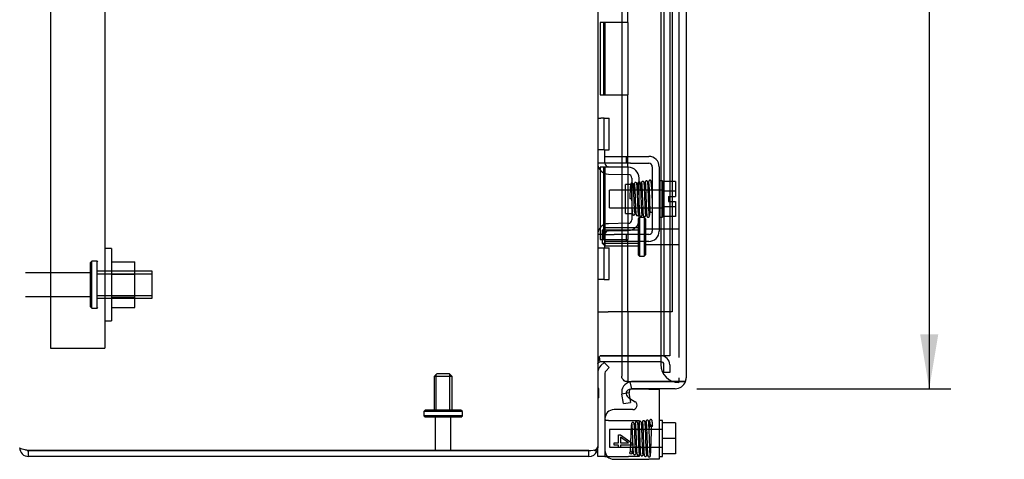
# Model space of a CAD drawing. Header units: inches. Extents: x 1 to 150, y -1 to 99.
# Tile 2 of 29: x 7.47 to 21.1, y 31.6 to 37.68. Entities that reach past the tile are written whole.
import ezdxf
from ezdxf.enums import TextEntityAlignment as Align
from ezdxf.lldxf.tags import DXFTag

# ---------------------------------------------------------------- set-up
doc = ezdxf.new("R2010")
doc.units = ezdxf.units.IN
doc.header["$MEASUREMENT"] = 0
for name, color, linetype in [('COM40676', 7, 'Continuous'), ('COM42667', 7, 'Continuous'), ('COM42781', 7, 'Continuous'), ('COM48541', 7, 'Continuous'), ('COM48553', 7, 'Continuous'), ('COM55713B', 7, 'Continuous'), ('COM55713C', 7, 'Continuous'), ('COM70220', 7, 'Continuous'), ('Default', 7, 'Continuous'), ('NTS166105', 7, 'Continuous'), ('SCC19011', 7, 'Continuous'), ('SPR20265', 7, 'Continuous'), ('STD26082', 7, 'Continuous'), ('STD26083', 7, 'Continuous'), ('WAF25035', 7, 'Continuous'), ('WAF25059', 7, 'Continuous')]:
    doc.layers.add(name, color=color, linetype=linetype)
doc.styles.add('SEACAD_Times_New_Roman', font='times.ttf')
tags = doc.linetypes.add('HIDDEN2', pattern=[0.1875, 0.125, -0.0625]).pattern_tags.tags
tags[6:7] = [DXFTag(74, 4), DXFTag(75, 0), DXFTag(340, '0'), DXFTag(46, 0.0), DXFTag(50, 0.0), DXFTag(44, 0.0), DXFTag(45, 0.0)]
tags[4:5] = [DXFTag(74, 4), DXFTag(75, 0), DXFTag(340, '0'), DXFTag(46, 0.0), DXFTag(50, 0.0), DXFTag(44, 0.0), DXFTag(45, 0.0)]
doc.dimstyles.new('HAMMOND_(STH_-_120x80)', dxfattribs={"dimtxt": 0.6, "dimasz": 0.75, "dimexe": 0.3, "dimexo": 0.3, "dimgap": 0.15, "dimtad": 0, "dimtih": 1, "dimtoh": 1, "dimzin": 0, "dimdsep": 46, "dimtxsty": 'SEACAD_Times_New_Roman', "dimblk1": '_SE_FILLED', "dimblk2": '_SE_FILLED', "dimsah": 1, "dimcen": 0.3, "dimadec": 0, "dimazin": 0, "dimtfac": 0.8, "dimtofl": 0, "dimtmove": 1, "dimatfit": 3, "dimfxl": 1, "dimtolj": 1, "dimtzin": 0, "dimarcsym": 0})

# ---------------------------------------------------------------- blocks, each defined once
blk = doc.blocks.new('SE4')
at = {"layer": 'COM40676', "color": 7, "linetype": 'HIDDEN2'}
for p, q in [((7.899, 54.138), (7.899, 33.138)), ((8.649, 54.138), (8.649, 33.138)), ((7.899, 33.138), (8.524, 33.138)), ((8.524, 33.138), (8.649, 33.138))]:
    blk.add_line(p, q, dxfattribs=at)
at = {"layer": 'COM42667', "color": 7, "linetype": 'HIDDEN2'}
for p, q in [((15.573, 35.789), (15.698, 35.789)), ((15.573, 35.694), (15.573, 35.732)), ((15.698, 35.789), (15.865, 35.789)), ((15.865, 35.789), (15.925, 35.789)), ((15.865, 35.789), (15.865, 35.694)), ((15.925, 35.789), (16.18, 35.789)), ((15.698, 35.694), (15.573, 35.694)), ((15.865, 35.694), (15.698, 35.694)), ((15.925, 35.694), (15.865, 35.694)), ((15.925, 35.694), (16.18, 35.694)), ((16.228, 35.646), (16.228, 34.755)), ((16.323, 35.646), (16.323, 34.755)), ((15.573, 34.707), (15.698, 34.707)), ((15.698, 34.612), (15.573, 34.612)), ((15.865, 34.707), (15.698, 34.707)), ((15.865, 34.612), (15.698, 34.612)), ((15.925, 34.707), (15.865, 34.707)), ((15.865, 34.707), (15.865, 34.612)), ((15.925, 34.612), (15.865, 34.612)), ((16.18, 34.707), (15.925, 34.707)), ((16.18, 34.612), (15.925, 34.612)), ((15.892, 32.459), (15.919, 32.442))]:
    blk.add_line(p, q, dxfattribs=at)
at = {"layer": 'COM42667', "color": 7, "linetype": 'Continuous'}
for p, q in [((16.18, 32.569), (15.925, 32.569)), ((16.18, 32.569), (16.323, 32.569)), ((16.323, 32.569), (16.323, 31.599)), ((15.919, 32.442), (15.99, 32.396)), ((15.957, 32.286), (15.698, 32.286)), ((15.758, 31.827), (15.758, 31.936)), ((15.758, 31.936), (15.786, 31.936)), ((15.786, 31.936), (15.948, 31.821)), ((15.899, 31.827), (15.786, 31.906)), ((15.786, 31.906), (15.786, 31.827)), ((15.698, 31.796), (15.698, 31.827)), ((15.698, 31.827), (15.758, 31.827)), ((15.758, 31.796), (15.698, 31.796)), ((15.758, 31.763), (15.758, 31.796)), ((15.786, 31.763), (15.758, 31.763)), ((15.786, 31.827), (15.899, 31.827)), ((15.948, 31.796), (15.786, 31.796)), ((15.786, 31.796), (15.786, 31.763)), ((15.948, 31.821), (15.948, 31.796)), ((15.698, 31.599), (16.18, 31.599)), ((16.323, 31.599), (16.18, 31.599))]:
    blk.add_line(p, q, dxfattribs=at)
at = {"layer": 'COM42667', "color": 7, "linetype": 'HIDDEN2'}
for centre, radius, start, end in [((16.18, 35.646), 0.143, 0, 90), ((16.18, 35.646), 0.048, 0, 90), ((16.18, 34.755), 0.143, 270, 0), ((16.18, 34.755), 0.048, 270, 0), ((15.925, 32.509), 0.06, 90, 237.1545)]:
    blk.add_arc(centre, radius, start, end, dxfattribs=at)
at = {"layer": 'COM42667', "color": 7, "linetype": 'Continuous'}
for centre, radius, start, end in [((15.957, 32.346), 0.06, 270, 57.1545), ((15.698, 32.161), 0.125, 90, 180), ((15.698, 31.724), 0.125, 180, 270)]:
    blk.add_arc(centre, radius, start, end, dxfattribs=at)
at = {"layer": 'COM42781', "color": 7, "linetype": 'HIDDEN2'}
for p, q in [((15.473, 36.316), (15.517, 36.316)), ((15.56, 36.316), (15.517, 36.316)), ((15.56, 36.316), (15.631, 36.316)), ((15.56, 35.879), (15.56, 36.316)), ((15.631, 35.879), (15.631, 36.316)), ((15.517, 35.879), (15.473, 35.879)), ((15.56, 35.879), (15.517, 35.879)), ((15.56, 35.879), (15.631, 35.879)), ((15.573, 35.732), (15.573, 35.879)), ((15.573, 35.693), (15.473, 35.693)), ((15.898, 35.638), (15.622, 35.643)), ((15.62, 35.543), (15.896, 35.538)), ((15.945, 35.488), (15.945, 34.913)), ((16.045, 34.913), (16.045, 35.488)), ((15.855, 35), (15.855, 35.4)), ((15.945, 35.4), (15.855, 35.4)), ((15.855, 35), (15.945, 35)), ((15.896, 34.863), (15.62, 34.858)), ((15.622, 34.758), (15.898, 34.763)), ((15.573, 34.708), (15.473, 34.708)), ((15.573, 34.522), (15.573, 34.638)), ((15.473, 34.522), (15.517, 34.522)), ((15.517, 34.522), (15.56, 34.522)), ((15.56, 34.522), (15.631, 34.522)), ((15.56, 34.085), (15.56, 34.522)), ((15.631, 34.085), (15.631, 34.522)), ((15.517, 34.085), (15.473, 34.085)), ((15.56, 34.085), (15.517, 34.085)), ((15.56, 34.085), (15.631, 34.085)), ((15.622, 32.138), (15.587, 32.138)), ((15.622, 32.138), (15.898, 32.138)), ((15.898, 32.138), (16.045, 32.138)), ((16.045, 32.138), (16.045, 31.638)), ((15.607, 31.638), (15.622, 31.638)), ((15.622, 31.638), (15.898, 31.638)), ((16.045, 31.638), (15.898, 31.638))]:
    blk.add_line(p, q, dxfattribs=at)
at = {"layer": 'COM42781', "color": 7, "linetype": 'Continuous'}
for p, q in [((15.56, 32.938), (15.517, 32.895)), ((15.56, 32.938), (15.631, 32.868)), ((15.631, 32.868), (15.588, 32.824)), ((15.573, 32.789), (15.573, 31.888)), ((15.573, 31.888), (15.573, 31.638)), ((15.473, 31.638), (15.473, 31.76)), ((15.573, 31.638), (15.473, 31.638)), ((15.573, 31.638), (15.607, 31.638))]:
    blk.add_line(p, q, dxfattribs=at)
at = {"layer": 'COM42781', "color": 7, "linetype": 'HIDDEN2'}
for centre, radius, start, end in [((15.623, 35.693), 0.15, 180, 224.1799), ((15.623, 35.693), 0.15, 224.1799, 269), ((15.623, 35.693), 0.05, 180, 224.1799), ((15.623, 35.693), 0.05, 224.1799, 269), ((15.895, 35.488), 0.15, 0, 89), ((15.895, 35.488), 0.05, 0, 89), ((15.895, 34.913), 0.05, 271, 0), ((15.895, 34.913), 0.15, 271, 0), ((15.623, 34.708), 0.15, 135.8201, 180), ((15.623, 34.708), 0.15, 91, 135.8201), ((15.623, 34.708), 0.05, 91, 135.8201), ((15.623, 34.708), 0.05, 135.8201, 180)]:
    blk.add_arc(centre, radius, start, end, dxfattribs=at)
at = {"layer": 'COM42781', "color": 7, "linetype": 'Continuous'}
for radius in [0.15, 0.05]:
    blk.add_arc((15.623, 32.789), radius, 135, 180, dxfattribs=at)
at = {"layer": 'COM42781', "color": 7, "linetype": 'HIDDEN2'}
blk.add_open_spline([(15.587, 32.138), (15.586, 32.139), (15.584, 32.139), (15.582, 32.139), (15.58, 32.139), (15.578, 32.14), (15.576, 32.141), (15.575, 32.142), (15.574, 32.143), (15.573, 32.145), (15.573, 32.146), (15.573, 32.147)], degree=3, knots=[0, 0, 0, 0, 0.098158, 0.196431, 0.294934, 0.393781, 0.493083, 0.617993, 0.743987, 0.871262, 1, 1, 1, 1], dxfattribs=at)
at = {"layer": 'COM48541', "color": 7, "linetype": 'Continuous'}
for p, q in [((15.473, 55.501), (15.473, 31.776)), ((15.507, 32.948), (15.495, 33.016)), ((15.508, 32.948), (15.497, 33.019)), ((15.508, 33.03), (15.507, 33.028)), ((15.514, 33.03), (15.508, 33.03)), ((15.514, 33.03), (15.888, 33.03)), ((15.888, 33.029), (15.514, 33.029)), ((15.475, 32.921), (15.473, 32.922)), ((15.508, 32.948), (15.507, 32.948)), ((15.888, 32.948), (15.514, 32.948)), ((15.488, 32.579), (15.473, 32.579)), ((15.488, 32.516), (15.488, 32.579)), ((15.488, 32.516), (15.473, 32.516)), ((15.488, 32.511), (15.473, 32.511)), ((15.488, 32.448), (15.473, 32.448)), ((15.488, 32.511), (15.488, 32.516)), ((15.488, 32.448), (15.488, 32.511)), ((15.462, 31.743), (15.473, 31.776)), ((15.462, 31.709), (15.473, 31.76)), ((15.473, 31.776), (15.473, 31.76)), ((7.595, 31.72), (15.351, 31.72)), ((7.595, 31.638), (7.595, 31.719)), ((15.351, 31.719), (7.595, 31.719)), ((15.351, 31.638), (7.595, 31.638)), ((15.351, 31.638), (15.351, 31.719)), ((15.422, 31.728), (15.462, 31.709))]:
    blk.add_line(p, q, dxfattribs=at)
at = {"layer": 'COM48541', "color": 7, "linetype": 'HIDDEN2'}
for p, q in [((16.389, 54.247), (16.389, 33.03)), ((16.47, 54.247), (16.47, 33.03)), ((15.888, 33.03), (16.348, 33.03)), ((16.348, 33.029), (15.888, 33.029)), ((16.389, 33.03), (16.348, 33.03)), ((16.47, 33.03), (16.389, 33.03)), ((16.348, 32.948), (15.888, 32.948)), ((16.389, 32.799), (16.389, 32.907)), ((16.47, 32.907), (16.47, 32.799)), ((16.47, 32.799), (16.389, 32.799))]:
    blk.add_line(p, q, dxfattribs=at)
at = {"layer": 'COM48541', "color": 7, "linetype": 'Continuous'}
for centre, radius, start, end in [((15.514, 32.907), 0.122, 90, 93.0136), ((15.514, 32.907), 0.041, 99.9005, 160.3199), ((15.514, 32.907), 0.041, 90, 98.5225), ((7.595, 31.76), 0.122, 180, 270), ((7.595, 31.76), 0.041, 245.9202, 270), ((15.363, 31.931), 0.212, 266.6283, 297.6012), ((15.351, 31.76), 0.122, 270, 335.1341)]:
    blk.add_arc(centre, radius, start, end, dxfattribs=at)
at = {"layer": 'COM48541', "color": 7, "linetype": 'HIDDEN2'}
for radius in [0.122, 0.041]:
    blk.add_arc((16.348, 32.907), radius, 0, 90, dxfattribs=at)
at = {"layer": 'COM48541', "color": 7, "linetype": 'Continuous'}
for points in [[(15.507, 33.028), (15.502, 33.025), (15.498, 33.02), (15.49, 33.008), (15.488, 33.002), (15.483, 32.987), (15.481, 32.98), (15.478, 32.965), (15.476, 32.957), (15.475, 32.949)], [(7.595, 31.72), (7.579, 31.723), (7.563, 31.726), (7.533, 31.733), (7.52, 31.737), (7.497, 31.743), (7.488, 31.747), (7.476, 31.754), (7.473, 31.757), (7.473, 31.76)]]:
    blk.add_open_spline(points, degree=3, knots=[0, 0, 0, 0, 0.25, 0.25, 0.5, 0.5, 0.75, 0.75, 1, 1, 1, 1], dxfattribs=at)
at = {"layer": 'COM48553', "color": 7, "linetype": 'Continuous'}
for p, q in [((16.695, 54.551), (16.695, 32.726)), ((15.888, 33.638), (15.888, 32.676)), ((15.805, 33.03), (15.805, 33.029)), ((15.805, 32.948), (15.805, 32.747)), ((15.888, 32.676), (15.853, 32.676)), ((15.888, 32.676), (16.545, 32.676)), ((15.944, 32.575), (15.922, 32.673)), ((16.545, 32.676), (15.955, 32.676)), ((16.545, 32.576), (15.955, 32.576)), ((16.545, 32.676), (16.686, 32.676)), ((16.686, 32.676), (16.545, 32.676)), ((15.905, 32.517), (15.807, 32.5)), ((15.83, 32.37), (15.807, 32.5)), ((15.905, 32.517), (15.928, 32.387)), ((15.83, 32.37), (15.928, 32.387))]:
    blk.add_line(p, q, dxfattribs=at)
at = {"layer": 'COM48553', "color": 7, "linetype": 'HIDDEN2'}
for p, q in [((15.805, 54.247), (15.805, 33.03)), ((15.805, 33.029), (15.805, 32.948))]:
    blk.add_line(p, q, dxfattribs=at)
at = {"layer": 'COM48553', "color": 7, "linetype": 'Continuous'}
for centre, radius, start, end in [((16.545, 32.726), 0.15, 340.5288, 360), ((15.955, 32.526), 0.15, 102.3264, 190), ((15.955, 32.526), 0.05, 102.3263, 190), ((15.955, 32.526), 0.15, 90, 102.3264), ((15.955, 32.526), 0.05, 90, 102.3263), ((16.545, 32.726), 0.15, 270, 340.5288)]:
    blk.add_arc(centre, radius, start, end, dxfattribs=at)
blk.add_ellipse((16.545, 32.726), major_axis=(-0.15, 0), ratio=0.998425, start_param=2.801756, end_param=3.141593, dxfattribs=at)
blk.add_open_spline([(15.853, 32.676), (15.844, 32.683), (15.836, 32.69), (15.822, 32.705), (15.816, 32.712), (15.808, 32.726), (15.806, 32.733), (15.805, 32.742), (15.805, 32.745), (15.805, 32.747)], degree=3, knots=[0, 0, 0, 0, 0.25, 0.25, 0.5, 0.5, 0.75, 0.75, 0.8253732, 0.8253732, 0.8253732, 0.8253732], dxfattribs=at)
at = {"layer": 'COM55713B', "color": 7, "linetype": 'Continuous'}
for p, q in [((15.888, 37.638), (15.888, 38.638)), ((15.619, 37.638), (15.508, 37.638)), ((15.508, 37.638), (15.508, 36.638)), ((15.553, 37.638), (15.553, 36.638)), ((15.888, 37.638), (15.619, 37.638)), ((15.508, 36.638), (15.619, 36.638)), ((15.619, 36.638), (15.888, 36.638)), ((15.888, 35.638), (15.888, 36.638)), ((15.619, 35.638), (15.508, 35.638)), ((15.508, 35.638), (15.508, 34.638)), ((15.553, 35.638), (15.553, 34.638)), ((15.888, 35.638), (15.619, 35.638)), ((15.508, 34.638), (15.619, 34.638)), ((15.619, 34.638), (15.888, 34.638)), ((15.888, 33.638), (15.888, 34.638)), ((15.473, 33.638), (15.5, 33.638)), ((15.5, 33.638), (15.619, 33.638)), ((15.888, 33.638), (15.619, 33.638))]:
    blk.add_line(p, q, dxfattribs=at)
at = {"layer": 'COM55713C', "color": 7, "linetype": 'HIDDEN2'}
for p, q in [((16.504, 53.638), (16.504, 33.638)), ((15.917, 33.638), (15.888, 33.638)), ((16.504, 33.638), (15.917, 33.638))]:
    blk.add_line(p, q, dxfattribs=at)
at = {"layer": 'COM55713C', "color": 7, "linetype": 'Continuous'}
for p, q in [((15.573, 37.638), (15.573, 36.638)), ((15.888, 37.638), (15.619, 37.638)), ((15.888, 37.638), (15.888, 36.638)), ((15.619, 36.638), (15.888, 36.638)), ((15.573, 35.638), (15.573, 34.638)), ((15.888, 35.638), (15.619, 35.638)), ((15.888, 35.638), (15.888, 34.638)), ((15.619, 34.638), (15.888, 34.638))]:
    blk.add_line(p, q, dxfattribs=at)
at = {"layer": 'COM70220', "color": 7, "linetype": 'HIDDEN2'}
for p, q in [((16.345, 54.116), (16.345, 33.161)), ((16.595, 54.116), (16.595, 33.161)), ((16.345, 33.161), (16.345, 32.911)), ((16.595, 33.161), (16.595, 33.005)), ((16.595, 32.726), (16.595, 32.661))]:
    blk.add_line(p, q, dxfattribs=at)
blk.add_arc((16.595, 32.911), 0.25, 180, 270, dxfattribs=at)
at = {"layer": 'NTS166105', "color": 7, "linetype": 'HIDDEN2'}
for p, q in [((8.745, 34.329), (9.065, 34.329)), ((9.065, 34.16), (9.065, 34.329)), ((8.745, 34.16), (9.065, 34.16)), ((9.065, 33.842), (9.065, 34.16)), ((8.745, 33.842), (9.065, 33.842)), ((9.065, 33.7), (9.065, 33.842)), ((8.745, 33.7), (9.065, 33.7))]:
    blk.add_line(p, q, dxfattribs=at)
at = {"layer": 'SCC19011', "color": 7, "linetype": 'HIDDEN2'}
for p, q in [((16.549, 35.441), (16.368, 35.441)), ((16.549, 35.441), (16.549, 35.309)), ((15.636, 35.078), (15.636, 35.322)), ((16.368, 35.322), (15.636, 35.322)), ((16.549, 35.309), (16.368, 35.309)), ((16.549, 35.309), (16.549, 35.234)), ((16.454, 35.234), (16.454, 35.166)), ((16.454, 35.234), (16.549, 35.234)), ((16.454, 35.166), (16.549, 35.166)), ((16.549, 35.166), (16.549, 35.092)), ((15.636, 35.078), (16.368, 35.078)), ((16.549, 35.092), (16.368, 35.092)), ((16.549, 35.092), (16.549, 34.959)), ((16.549, 34.959), (16.368, 34.959)), ((15.636, 32.01), (15.636, 31.766)), ((16.368, 32.01), (15.636, 32.01)), ((15.636, 31.766), (16.368, 31.766))]:
    blk.add_line(p, q, dxfattribs=at)
at = {"layer": 'SCC19011', "color": 7, "linetype": 'Continuous'}
for p, q in [((16.549, 32.103), (16.368, 32.103)), ((16.549, 32.103), (16.549, 31.888)), ((16.549, 31.888), (16.368, 31.888)), ((16.549, 31.888), (16.549, 31.673)), ((16.549, 31.673), (16.368, 31.673))]:
    blk.add_line(p, q, dxfattribs=at)
at = {"layer": 'SPR20265', "color": 7, "linetype": 'HIDDEN2'}
blk.add_line((15.941, 35.2), (15.916, 35.2), dxfattribs=at)
blk.add_circle((15.933, 31.688), 0.0175, dxfattribs=at)
for centre, radius, start, end in [((11.278, 35.023), 4.919, 0.0554, 4.8416), ((11.247, 35.022), 4.985, 0.0776, 4.8175)]:
    blk.add_arc(centre, radius, start, end, dxfattribs=at)
for start_param, end_param in [(3.15492, 6.283185), (0, 0.029802)]:
    blk.add_ellipse((16.215, 35.028), major_axis=(0.0175, 0), ratio=0.707107, start_param=start_param, end_param=end_param, dxfattribs=at)
blk.add_ellipse((16.215, 32.061), major_axis=(0.0175, 0), ratio=0.707107, dxfattribs=at)
for points, knots in [([(16.087, 34.983), (16.087, 34.986), (16.086, 34.992), (16.084, 35.013), (16.082, 35.05), (16.08, 35.102), (16.078, 35.152), (16.076, 35.196), (16.075, 35.231), (16.074, 35.261), (16.073, 35.29), (16.071, 35.319), (16.07, 35.35), (16.068, 35.378), (16.067, 35.401), (16.065, 35.415), (16.062, 35.424), (16.061, 35.429), (16.053, 35.435), (16.042, 35.436), (16.03, 35.428), (16.027, 35.414), (16.025, 35.401), (16.023, 35.373), (16.022, 35.343), (16.021, 35.326)], [0, 0, 0, 0, 0.0305884, 0.0595016, 0.1121121, 0.1581097, 0.1974516, 0.2301369, 0.2561673, 0.2767105, 0.2988822, 0.3239101, 0.3518265, 0.3826881, 0.4161081, 0.4448051, 0.4661915, 0.4802951, 0.4887544, 0.5040281, 0.5261291, 0.5470518, 0.5675887, 0.6111794, 0.6577464, 0.6577464, 0.6577464, 0.6577464]), ([(16.114, 35.425), (16.114, 35.428), (16.113, 35.432), (16.11, 35.437), (16.106, 35.441), (16.1, 35.443), (16.093, 35.443), (16.086, 35.441), (16.081, 35.436), (16.078, 35.431), (16.078, 35.427), (16.078, 35.425)], [0, 0, 0, 0, 0.147667, 0.223434, 0.298136, 0.43794, 0.563031, 0.685887, 0.803032, 0.90871, 1, 1, 1, 1]), ([(16.127, 35.43), (16.126, 35.422), (16.124, 35.408), (16.122, 35.37), (16.121, 35.343), (16.121, 35.336)], [0, 0, 0, 0, 0.1152046, 0.2331583, 0.2746585, 0.2746585, 0.2746585, 0.2746585]), ([(16.163, 35.433), (16.163, 35.434), (16.163, 35.435), (16.162, 35.438), (16.161, 35.441), (16.16, 35.444), (16.157, 35.446), (16.155, 35.448), (16.152, 35.449), (16.147, 35.45), (16.141, 35.45), (16.134, 35.445), (16.128, 35.436), (16.127, 35.43), (16.126, 35.425)], [0, 0, 0, 0, 0.045056, 0.086229, 0.124988, 0.163044, 0.202115, 0.243689, 0.288908, 0.338607, 0.455438, 0.607761, 0.792001, 1, 1, 1, 1]), ([(16.188, 34.965), (16.187, 34.968), (16.186, 34.973), (16.184, 35.003), (16.182, 35.041), (16.18, 35.082), (16.179, 35.122), (16.177, 35.158), (16.176, 35.187), (16.175, 35.213), (16.175, 35.24), (16.173, 35.271), (16.172, 35.308), (16.171, 35.348), (16.169, 35.388), (16.166, 35.421), (16.164, 35.437), (16.163, 35.438), (16.162, 35.438)], [0, 0, 0, 0, 0.0909912, 0.1731581, 0.246498, 0.3109571, 0.3665427, 0.4132688, 0.4511042, 0.480301, 0.512507, 0.5539869, 0.6047791, 0.6649261, 0.734442, 0.8134005, 0.9019189, 0.9500215, 0.9500215, 0.9500215, 0.9500215]), ([(16.177, 35.44), (16.176, 35.436), (16.175, 35.421), (16.173, 35.385), (16.171, 35.355), (16.171, 35.339), (16.171, 35.339)], [0.0983948, 0.0983948, 0.0983948, 0.0983948, 0.1871554, 0.2663663, 0.3361658, 0.3370065, 0.3370065, 0.3370065, 0.3370065]), ([(16.215, 35.436), (16.215, 35.439), (16.214, 35.444), (16.21, 35.452), (16.205, 35.457), (16.199, 35.458), (16.194, 35.459), (16.191, 35.458), (16.187, 35.456), (16.184, 35.454), (16.182, 35.451), (16.18, 35.448), (16.179, 35.445), (16.179, 35.442), (16.179, 35.441)], [0, 0, 0, 0, 0.174153, 0.333945, 0.47646, 0.59716, 0.649734, 0.701139, 0.752042, 0.802639, 0.852867, 0.902545, 0.951555, 1, 1, 1, 1]), ([(15.928, 35.403), (15.927, 35.401), (15.926, 35.394), (15.924, 35.376), (15.923, 35.351), (15.921, 35.319), (15.919, 35.282), (15.918, 35.241), (15.917, 35.216), (15.916, 35.2)], [0.1262894, 0.1262894, 0.1262894, 0.1262894, 0.2522008, 0.3777822, 0.5029693, 0.6277666, 0.7522043, 0.8763068, 1, 1, 1, 1]), ([(15.965, 35.4), (15.964, 35.403), (15.963, 35.409), (15.958, 35.416), (15.95, 35.42), (15.943, 35.42), (15.937, 35.418), (15.932, 35.413), (15.929, 35.408), (15.928, 35.404), (15.928, 35.402)], [0, 0, 0, 0, 0.171749, 0.337669, 0.486578, 0.613302, 0.730062, 0.835396, 0.925606, 1, 1, 1, 1]), ([(15.929, 35.4), (15.93, 35.398), (15.931, 35.395), (15.932, 35.379), (15.935, 35.348), (15.937, 35.302), (15.939, 35.256), (15.94, 35.216), (15.942, 35.183), (15.943, 35.154), (15.944, 35.125), (15.945, 35.094), (15.947, 35.062), (15.949, 35.032), (15.951, 35.009), (15.952, 34.995), (15.955, 34.987), (15.957, 34.983), (15.964, 34.978), (15.969, 34.977), (15.975, 34.977), (15.981, 34.98), (15.987, 34.986), (15.989, 34.994), (15.991, 35.005), (15.993, 35.03), (15.995, 35.058), (15.996, 35.076), (15.996, 35.077)], [0, 0, 0, 0, 0.030138, 0.0586438, 0.1105428, 0.1558913, 0.1945552, 0.2264796, 0.2516088, 0.2721139, 0.2954736, 0.3223515, 0.3528058, 0.3869291, 0.4232109, 0.4527329, 0.4740352, 0.4871105, 0.4952028, 0.5009312, 0.5079479, 0.5160678, 0.5245639, 0.543018, 0.5636626, 0.6074371, 0.6548819, 0.6591817, 0.6591817, 0.6591817, 0.6591817]), ([(15.985, 35.007), (15.986, 35.007), (15.984, 35.015), (15.983, 35.037), (15.981, 35.073), (15.979, 35.112), (15.978, 35.149), (15.976, 35.195), (15.974, 35.246), (15.972, 35.299), (15.97, 35.349), (15.967, 35.39), (15.965, 35.399), (15.964, 35.403)], [0.5395174, 0.5395174, 0.5395174, 0.5395174, 0.5652965, 0.608976, 0.6565775, 0.6841037, 0.7160458, 0.7524128, 0.7931726, 0.8383148, 0.8878572, 0.9417366, 1, 1, 1, 1]), ([(15.977, 35.41), (15.977, 35.407), (15.976, 35.403), (15.974, 35.384), (15.973, 35.357), (15.971, 35.331), (15.971, 35.321)], [0, 0, 0, 0, 0.0306236, 0.0595719, 0.1122957, 0.1395506, 0.1395506, 0.1395506, 0.1395506]), ([(16.013, 35.41), (16.013, 35.411), (16.013, 35.413), (16.013, 35.415), (16.012, 35.418), (16.01, 35.421), (16.008, 35.423), (16.004, 35.426), (15.998, 35.428), (15.991, 35.427), (15.984, 35.423), (15.978, 35.415), (15.977, 35.409), (15.977, 35.406)], [0, 0, 0, 0, 0.035882, 0.073188, 0.112909, 0.155738, 0.202044, 0.251913, 0.361271, 0.485727, 0.637722, 0.812554, 1, 1, 1, 1]), ([(15.979, 35.406), (15.979, 35.406), (15.98, 35.405), (15.982, 35.387), (15.984, 35.356), (15.986, 35.32), (15.988, 35.283), (15.989, 35.249), (15.99, 35.22), (15.991, 35.196), (15.992, 35.173), (15.993, 35.146), (15.994, 35.115), (15.996, 35.08), (15.997, 35.044), (15.999, 35.012), (16.002, 34.989), (16.003, 34.986), (16.004, 34.985)], [0.0371956, 0.0371956, 0.0371956, 0.0371956, 0.0950268, 0.1815481, 0.2593321, 0.3282437, 0.3881762, 0.4389945, 0.4806028, 0.5129557, 0.5423464, 0.5804616, 0.6275872, 0.6837392, 0.7489853, 0.8234087, 0.9070556, 0.990788, 0.990788, 0.990788, 0.990788]), ([(16.038, 34.99), (16.038, 34.99), (16.036, 34.993), (16.034, 35.015), (16.032, 35.046), (16.031, 35.081), (16.029, 35.115), (16.028, 35.147), (16.027, 35.173), (16.026, 35.196), (16.025, 35.22), (16.024, 35.249), (16.023, 35.283), (16.021, 35.321), (16.019, 35.358), (16.017, 35.391), (16.015, 35.411), (16.014, 35.413), (16.013, 35.412)], [0.0131658, 0.0131658, 0.0131658, 0.0131658, 0.0909604, 0.1731652, 0.2465793, 0.3111404, 0.3668432, 0.4136877, 0.4516326, 0.4809195, 0.513185, 0.5547397, 0.6056117, 0.6658064, 0.7353084, 0.8141543, 0.9023988, 0.9687744, 0.9687744, 0.9687744, 0.9687744]), ([(16.032, 35.407), (16.032, 35.406), (16.032, 35.405), (16.032, 35.399), (16.033, 35.384), (16.034, 35.36), (16.036, 35.336), (16.037, 35.305), (16.039, 35.265), (16.04, 35.218), (16.042, 35.163), (16.044, 35.105), (16.047, 35.049), (16.049, 35.001), (16.051, 34.988), (16.052, 34.981)], [0.5372815, 0.5372815, 0.5372815, 0.5372815, 0.5469172, 0.5622891, 0.6059024, 0.6292388, 0.6536691, 0.6816576, 0.7139748, 0.7506518, 0.7916815, 0.8371047, 0.8869567, 0.9412258, 1, 1, 1, 1]), ([(16.079, 35.428), (16.078, 35.426), (16.076, 35.422), (16.074, 35.394), (16.072, 35.362), (16.071, 35.34), (16.071, 35.331)], [0, 0, 0, 0, 0.0928445, 0.1764398, 0.250853, 0.2957046, 0.2957046, 0.2957046, 0.2957046]), ([(16.079, 35.424), (16.079, 35.422), (16.081, 35.418), (16.083, 35.391), (16.085, 35.355), (16.087, 35.316), (16.088, 35.278), (16.089, 35.244), (16.09, 35.215), (16.091, 35.191), (16.092, 35.165), (16.093, 35.134), (16.095, 35.097), (16.096, 35.058), (16.098, 35.019), (16.1, 34.986), (16.102, 34.969), (16.104, 34.968), (16.104, 34.968)], [0, 0, 0, 0, 0.0901431, 0.1716896, 0.2445993, 0.3087647, 0.3640858, 0.4105135, 0.4480006, 0.4769549, 0.5095978, 0.5514293, 0.6025201, 0.6629378, 0.7327928, 0.8121465, 0.90117, 0.9556697, 0.9556697, 0.9556697, 0.9556697]), ([(16.138, 34.976), (16.138, 34.976), (16.137, 34.977), (16.135, 34.991), (16.133, 35.022), (16.131, 35.06), (16.13, 35.098), (16.128, 35.134), (16.127, 35.165), (16.126, 35.191), (16.125, 35.216), (16.124, 35.244), (16.123, 35.278), (16.122, 35.316), (16.12, 35.356), (16.118, 35.392), (16.116, 35.421), (16.114, 35.425), (16.113, 35.428)], [0.0521708, 0.0521708, 0.0521708, 0.0521708, 0.0958626, 0.1829684, 0.2611836, 0.3304706, 0.3907088, 0.4418475, 0.4838361, 0.5166603, 0.5458022, 0.5835599, 0.6303746, 0.6862392, 0.7511598, 0.8251036, 0.9080332, 1, 1, 1, 1]), ([(16.129, 35.428), (16.13, 35.428), (16.13, 35.428), (16.132, 35.414), (16.134, 35.384), (16.136, 35.346), (16.137, 35.307), (16.139, 35.271), (16.14, 35.239), (16.14, 35.213), (16.141, 35.187), (16.142, 35.157), (16.144, 35.122), (16.145, 35.082), (16.147, 35.04), (16.149, 35.002), (16.151, 34.97), (16.152, 34.965), (16.153, 34.962)], [0.0593106, 0.0593106, 0.0593106, 0.0593106, 0.0946045, 0.1809036, 0.2586064, 0.3275376, 0.387552, 0.4384775, 0.480204, 0.5126619, 0.5421123, 0.5803019, 0.6275126, 0.683749, 0.749068, 0.8235326, 0.9071551, 1, 1, 1, 1]), ([(16.039, 34.985), (16.039, 34.987), (16.04, 34.99), (16.042, 35.005), (16.044, 35.033), (16.045, 35.061), (16.046, 35.073)], [0, 0, 0, 0, 0.0302253, 0.058803, 0.1108585, 0.144087, 0.144087, 0.144087, 0.144087]), ([(16.089, 34.979), (16.09, 34.982), (16.092, 34.996), (16.094, 35.028), (16.095, 35.055), (16.096, 35.068)], [0.0977501, 0.0977501, 0.0977501, 0.0977501, 0.186074, 0.2649442, 0.332531, 0.332531, 0.332531, 0.332531]), ([(16.14, 34.974), (16.141, 34.981), (16.142, 34.994), (16.144, 35.03), (16.146, 35.056), (16.146, 35.063)], [0, 0, 0, 0, 0.1136705, 0.2305403, 0.2699382, 0.2699382, 0.2699382, 0.2699382]), ([(16.19, 34.968), (16.19, 34.969), (16.191, 34.975), (16.193, 34.994), (16.194, 35.027), (16.195, 35.05), (16.196, 35.059)], [0.0776145, 0.0776145, 0.0776145, 0.0776145, 0.0918601, 0.1746853, 0.2485323, 0.2899713, 0.2899713, 0.2899713, 0.2899713]), ([(16.003, 34.987), (16.003, 34.986), (16.003, 34.983), (16.005, 34.979), (16.007, 34.975), (16.011, 34.972), (16.017, 34.969), (16.025, 34.969), (16.031, 34.972), (16.036, 34.977), (16.039, 34.983), (16.039, 34.986), (16.039, 34.989)], [0, 0, 0, 0, 0.063176, 0.129473, 0.197366, 0.265212, 0.394679, 0.515177, 0.639946, 0.76535, 0.886036, 1, 1, 1, 1]), ([(16.052, 34.985), (16.052, 34.98), (16.053, 34.974), (16.06, 34.965), (16.066, 34.963), (16.07, 34.962), (16.074, 34.962), (16.077, 34.963), (16.081, 34.965), (16.084, 34.968), (16.086, 34.971), (16.088, 34.975), (16.088, 34.978), (16.088, 34.979)], [0, 0, 0, 0, 0.314139, 0.451364, 0.572135, 0.625408, 0.67627, 0.728029, 0.781154, 0.835554, 0.89067, 0.945715, 1, 1, 1, 1]), ([(16.104, 34.972), (16.104, 34.971), (16.104, 34.969), (16.105, 34.967), (16.106, 34.964), (16.107, 34.961), (16.109, 34.959), (16.112, 34.957), (16.115, 34.955), (16.12, 34.954), (16.126, 34.955), (16.133, 34.959), (16.139, 34.968), (16.14, 34.974), (16.14, 34.978)], [0, 0, 0, 0, 0.042091, 0.081647, 0.120191, 0.15929, 0.200316, 0.244307, 0.29197, 0.343782, 0.463061, 0.615509, 0.797242, 1, 1, 1, 1]), ([(16.153, 34.965), (16.153, 34.962), (16.154, 34.956), (16.16, 34.949), (16.167, 34.946), (16.174, 34.946), (16.18, 34.948), (16.185, 34.953), (16.188, 34.958), (16.189, 34.962), (16.189, 34.964)], [0, 0, 0, 0, 0.156089, 0.311601, 0.454811, 0.580816, 0.702069, 0.815536, 0.915769, 1, 1, 1, 1]), ([(15.941, 32.096), (15.941, 32.096), (15.939, 32.091), (15.937, 32.069), (15.934, 32.029), (15.932, 31.985), (15.931, 31.943), (15.929, 31.908), (15.928, 31.878), (15.927, 31.841), (15.925, 31.801), (15.923, 31.764), (15.922, 31.737), (15.921, 31.718), (15.922, 31.711), (15.923, 31.709), (15.924, 31.709)], [0.0605518, 0.0605518, 0.0605518, 0.0605518, 0.1177162, 0.2217388, 0.3128852, 0.391298, 0.4572029, 0.5107279, 0.5519667, 0.5905596, 0.6832451, 0.7374115, 0.7961796, 0.8532683, 0.9061148, 0.9171084, 0.9171084, 0.9171084, 0.9171084]), ([(15.978, 32.086), (15.977, 32.092), (15.976, 32.098), (15.969, 32.106), (15.963, 32.109), (15.957, 32.109), (15.952, 32.108), (15.948, 32.106), (15.945, 32.103), (15.943, 32.1), (15.942, 32.096), (15.941, 32.093), (15.941, 32.092)], [0, 0, 0, 0, 0.306204, 0.442937, 0.565203, 0.671636, 0.724965, 0.779543, 0.835119, 0.890984, 0.946216, 1, 1, 1, 1]), ([(15.942, 32.088), (15.943, 32.085), (15.944, 32.08), (15.946, 32.059), (15.948, 32.024), (15.95, 31.975), (15.952, 31.927), (15.953, 31.886), (15.955, 31.853), (15.956, 31.825), (15.957, 31.798), (15.958, 31.769), (15.96, 31.74), (15.961, 31.713), (15.963, 31.693), (15.965, 31.681), (15.967, 31.674), (15.97, 31.669), (15.979, 31.663), (15.99, 31.663), (16.004, 31.678), (16.004, 31.696), (16.007, 31.725), (16.008, 31.751), (16.008, 31.764)], [0, 0, 0, 0, 0.0302121, 0.0587884, 0.1108288, 0.1562534, 0.1949895, 0.2269793, 0.2521478, 0.2725339, 0.2951684, 0.3206622, 0.3490803, 0.3804723, 0.4135747, 0.4407272, 0.4606988, 0.4734934, 0.4828338, 0.5004795, 0.5225288, 0.5635696, 0.6072148, 0.6445983, 0.6445983, 0.6445983, 0.6445983]), ([(15.998, 31.692), (15.998, 31.692), (15.997, 31.697), (15.997, 31.713), (15.994, 31.747), (15.993, 31.783), (15.991, 31.82), (15.989, 31.865), (15.987, 31.917), (15.985, 31.972), (15.983, 32.025), (15.98, 32.071), (15.978, 32.084), (15.977, 32.091)], [0.5473744, 0.5473744, 0.5473744, 0.5473744, 0.5667016, 0.610136, 0.6575635, 0.6850276, 0.7168927, 0.7531536, 0.7938176, 0.838842, 0.8882233, 0.9419585, 1, 1, 1, 1]), ([(15.991, 32.102), (15.99, 32.1), (15.989, 32.098), (15.987, 32.083), (15.986, 32.055), (15.984, 32.025), (15.983, 32.01)], [0, 0, 0, 0, 0.0305881, 0.0595059, 0.1121848, 0.1538555, 0.1538555, 0.1538555, 0.1538555]), ([(16.026, 32.1), (16.026, 32.101), (16.026, 32.104), (16.024, 32.108), (16.022, 32.112), (16.018, 32.115), (16.012, 32.118), (16.005, 32.118), (15.998, 32.115), (15.993, 32.11), (15.991, 32.104), (15.99, 32.101), (15.99, 32.099)], [0, 0, 0, 0, 0.063728, 0.130533, 0.198895, 0.267172, 0.397362, 0.518273, 0.643035, 0.768012, 0.887736, 1, 1, 1, 1]), ([(15.991, 32.097), (15.992, 32.097), (15.993, 32.094), (15.995, 32.072), (15.997, 32.041), (15.999, 32.005), (16, 31.971), (16.002, 31.939), (16.003, 31.913), (16.003, 31.89), (16.004, 31.865), (16.005, 31.836), (16.007, 31.801), (16.008, 31.763), (16.01, 31.725), (16.012, 31.692), (16.014, 31.672), (16.016, 31.671), (16.016, 31.671)], [0.0115652, 0.0115652, 0.0115652, 0.0115652, 0.0900002, 0.1715273, 0.2444185, 0.3086089, 0.3639947, 0.4104711, 0.4480048, 0.476988, 0.5096837, 0.5515962, 0.602753, 0.6632181, 0.7330773, 0.8124375, 0.9013448, 0.9682001, 0.9682001, 0.9682001, 0.9682001]), ([(16.051, 31.677), (16.05, 31.677), (16.049, 31.678), (16.047, 31.696), (16.045, 31.727), (16.043, 31.764), (16.042, 31.802), (16.04, 31.836), (16.039, 31.865), (16.038, 31.89), (16.037, 31.913), (16.037, 31.939), (16.035, 31.971), (16.034, 32.006), (16.032, 32.042), (16.03, 32.074), (16.028, 32.098), (16.027, 32.101), (16.026, 32.102)], [0.0376878, 0.0376878, 0.0376878, 0.0376878, 0.0961746, 0.1834132, 0.2617276, 0.3310047, 0.3912006, 0.4422884, 0.4842426, 0.5170201, 0.5461009, 0.5837943, 0.6305341, 0.6863471, 0.7512032, 0.8250827, 0.9080267, 0.992349, 0.992349, 0.992349, 0.992349]), ([(16.1, 31.667), (16.1, 31.669), (16.099, 31.672), (16.097, 31.69), (16.095, 31.723), (16.093, 31.772), (16.091, 31.821), (16.089, 31.864), (16.088, 31.9), (16.087, 31.931), (16.086, 31.962), (16.084, 31.995), (16.083, 32.029), (16.081, 32.062), (16.079, 32.088), (16.078, 32.105), (16.075, 32.114), (16.073, 32.118), (16.066, 32.124), (16.058, 32.126), (16.051, 32.124), (16.044, 32.118), (16.04, 32.11), (16.039, 32.099), (16.036, 32.074), (16.035, 32.042), (16.034, 32.02), (16.033, 32.015)], [0, 0, 0, 0, 0.0305049, 0.0593492, 0.1118715, 0.1577673, 0.1970565, 0.2296976, 0.2556944, 0.2762849, 0.2991099, 0.3254834, 0.3554313, 0.3890042, 0.425768, 0.4571525, 0.4800728, 0.4945221, 0.5019946, 0.5129861, 0.5206551, 0.5289652, 0.5470031, 0.5674836, 0.6112198, 0.6586154, 0.6714485, 0.6714485, 0.6714485, 0.6714485]), ([(16.045, 32.083), (16.045, 32.076), (16.046, 32.062), (16.048, 32.036), (16.049, 32.01), (16.05, 31.977), (16.052, 31.936), (16.053, 31.887), (16.055, 31.832), (16.058, 31.775), (16.06, 31.721), (16.062, 31.688), (16.064, 31.67), (16.065, 31.666), (16.065, 31.664)], [0.5669867, 0.5669867, 0.5669867, 0.5669867, 0.6047141, 0.6281106, 0.652604, 0.6806605, 0.7130635, 0.7498092, 0.7909342, 0.8364784, 0.8864307, 0.9408593, 0.9698619, 1, 1, 1, 1]), ([(16.089, 32.112), (16.088, 32.107), (16.087, 32.091), (16.085, 32.057), (16.084, 32.031), (16.083, 32.02)], [0.098377, 0.098377, 0.098377, 0.098377, 0.1871127, 0.2663809, 0.3219671, 0.3219671, 0.3219671, 0.3219671]), ([(16.127, 32.113), (16.127, 32.116), (16.126, 32.122), (16.12, 32.129), (16.113, 32.133), (16.106, 32.133), (16.099, 32.131), (16.095, 32.127), (16.093, 32.124), (16.092, 32.121), (16.091, 32.118), (16.091, 32.117), (16.091, 32.116)], [0, 0, 0, 0, 0.179474, 0.349583, 0.499926, 0.62563, 0.739127, 0.840103, 0.885308, 0.926766, 0.964791, 1, 1, 1, 1]), ([(16.092, 32.113), (16.092, 32.111), (16.093, 32.108), (16.095, 32.088), (16.097, 32.053), (16.099, 32.001), (16.101, 31.949), (16.103, 31.904), (16.104, 31.867), (16.105, 31.834), (16.106, 31.802), (16.108, 31.768), (16.109, 31.732), (16.111, 31.699), (16.113, 31.674), (16.115, 31.659), (16.118, 31.65), (16.119, 31.646), (16.128, 31.64), (16.136, 31.639), (16.144, 31.643), (16.15, 31.65), (16.152, 31.658), (16.154, 31.672), (16.156, 31.699), (16.158, 31.731), (16.158, 31.749), (16.158, 31.75)], [0, 0, 0, 0, 0.0301817, 0.0587336, 0.110744, 0.1561616, 0.1949242, 0.2269775, 0.2522487, 0.2727383, 0.2959645, 0.3226706, 0.3529166, 0.3867518, 0.4229224, 0.4525212, 0.4738465, 0.4868626, 0.4945622, 0.5071963, 0.5154394, 0.5240531, 0.5426811, 0.5633363, 0.6071467, 0.6546038, 0.656695, 0.656695, 0.656695, 0.656695]), ([(16.148, 31.67), (16.148, 31.67), (16.148, 31.671), (16.147, 31.68), (16.146, 31.703), (16.144, 31.744), (16.142, 31.787), (16.14, 31.829), (16.139, 31.879), (16.137, 31.937), (16.135, 31.997), (16.132, 32.054), (16.13, 32.091), (16.128, 32.11), (16.127, 32.114), (16.127, 32.116)], [0.5384414, 0.5384414, 0.5384414, 0.5384414, 0.544565, 0.5649978, 0.6087765, 0.6563921, 0.6839622, 0.715934, 0.7523041, 0.7930785, 0.8382188, 0.8877195, 0.9415842, 0.9702459, 1, 1, 1, 1]), ([(16.14, 32.123), (16.14, 32.121), (16.139, 32.116), (16.137, 32.096), (16.135, 32.065), (16.134, 32.035), (16.133, 32.024)], [0, 0, 0, 0, 0.0305511, 0.0594414, 0.1120988, 0.1410638, 0.1410638, 0.1410638, 0.1410638]), ([(16.176, 32.124), (16.176, 32.125), (16.175, 32.128), (16.174, 32.132), (16.172, 32.135), (16.169, 32.138), (16.165, 32.14), (16.16, 32.141), (16.154, 32.141), (16.148, 32.138), (16.141, 32.13), (16.14, 32.124), (16.139, 32.12)], [0, 0, 0, 0, 0.055383, 0.112985, 0.171703, 0.230339, 0.287909, 0.343892, 0.45376, 0.576632, 0.710657, 1, 1, 1, 1]), ([(16.141, 32.12), (16.142, 32.12), (16.143, 32.118), (16.145, 32.097), (16.147, 32.061), (16.149, 32.02), (16.15, 31.978), (16.152, 31.94), (16.153, 31.908), (16.154, 31.881), (16.155, 31.855), (16.156, 31.825), (16.157, 31.79), (16.158, 31.751), (16.16, 31.712), (16.162, 31.676), (16.164, 31.652), (16.165, 31.649), (16.166, 31.648)], [0.0317125, 0.0317125, 0.0317125, 0.0317125, 0.0954291, 0.1821817, 0.2601023, 0.3291139, 0.3890647, 0.4398824, 0.4814915, 0.513848, 0.5432124, 0.581276, 0.628319, 0.6843936, 0.7495521, 0.8238288, 0.9072668, 0.9878183, 0.9878183, 0.9878183, 0.9878183]), ([(16.201, 31.652), (16.2, 31.653), (16.199, 31.655), (16.197, 31.679), (16.195, 31.713), (16.193, 31.752), (16.192, 31.79), (16.191, 31.825), (16.19, 31.855), (16.189, 31.881), (16.188, 31.908), (16.187, 31.94), (16.185, 31.978), (16.184, 32.021), (16.182, 32.063), (16.18, 32.1), (16.178, 32.123), (16.176, 32.125), (16.176, 32.125)], [0.0155714, 0.0155714, 0.0155714, 0.0155714, 0.0911325, 0.1734241, 0.2469055, 0.311539, 0.3672816, 0.4141234, 0.452071, 0.4813694, 0.513675, 0.5552654, 0.6061478, 0.6663186, 0.7358013, 0.814551, 0.9026159, 0.9727421, 0.9727421, 0.9727421, 0.9727421]), ([(16.232, 32.061), (16.231, 32.078), (16.23, 32.102), (16.227, 32.127), (16.223, 32.14), (16.218, 32.146), (16.213, 32.148), (16.209, 32.149), (16.204, 32.149), (16.2, 32.147), (16.193, 32.142), (16.192, 32.137), (16.189, 32.127), (16.188, 32.112), (16.186, 32.089), (16.185, 32.059), (16.184, 32.035), (16.183, 32.029)], [0, 0, 0, 0, 0.0665216, 0.1204629, 0.1614555, 0.1891027, 0.1978939, 0.2035787, 0.2122546, 0.2191866, 0.2250897, 0.2512762, 0.2998944, 0.3325854, 0.3702446, 0.4409813, 0.4655871, 0.4655871, 0.4655871, 0.4655871]), ([(16.197, 32.115), (16.197, 32.114), (16.195, 32.11), (16.196, 32.096), (16.196, 32.075), (16.197, 32.061)], [0.8538868, 0.8538868, 0.8538868, 0.8538868, 0.8779391, 0.9312464, 1, 1, 1, 1]), ([(16.201, 31.648), (16.202, 31.651), (16.203, 31.655), (16.205, 31.676), (16.206, 31.703), (16.208, 31.734), (16.209, 31.767), (16.211, 31.809), (16.212, 31.856), (16.214, 31.905), (16.215, 31.949), (16.217, 31.993), (16.218, 32.027), (16.219, 32.046), (16.219, 32.051)], [0, 0, 0, 0, 0.0592104, 0.1144175, 0.1656265, 0.2128097, 0.255962, 0.2950894, 0.3611355, 0.4110854, 0.4523203, 0.5022764, 0.5615932, 0.5820323, 0.5820323, 0.5820323, 0.5820323]), ([(15.948, 31.686), (15.949, 31.689), (15.952, 31.698), (15.955, 31.713), (15.956, 31.733), (15.958, 31.752), (15.958, 31.766), (15.958, 31.769)], [0.1036062, 0.1036062, 0.1036062, 0.1036062, 0.135984, 0.1812356, 0.2155752, 0.2816892, 0.2940155, 0.2940155, 0.2940155, 0.2940155]), ([(16.052, 31.674), (16.052, 31.676), (16.053, 31.681), (16.055, 31.701), (16.057, 31.728), (16.058, 31.753), (16.058, 31.759)], [0, 0, 0, 0, 0.0302305, 0.0588277, 0.1109558, 0.1300602, 0.1300602, 0.1300602, 0.1300602]), ([(16.103, 31.669), (16.103, 31.673), (16.105, 31.688), (16.107, 31.719), (16.108, 31.744), (16.108, 31.755)], [0.0919425, 0.0919425, 0.0919425, 0.0919425, 0.1748391, 0.2486676, 0.3055837, 0.3055837, 0.3055837, 0.3055837]), ([(16.016, 31.673), (16.016, 31.672), (16.016, 31.671), (16.017, 31.668), (16.018, 31.665), (16.019, 31.663), (16.022, 31.66), (16.024, 31.658), (16.027, 31.657), (16.032, 31.656), (16.038, 31.656), (16.045, 31.66), (16.051, 31.668), (16.052, 31.674), (16.053, 31.677)], [0, 0, 0, 0, 0.036353, 0.073764, 0.113325, 0.155834, 0.201742, 0.251197, 0.304133, 0.360387, 0.484485, 0.636448, 0.811563, 1, 1, 1, 1]), ([(16.065, 31.668), (16.065, 31.664), (16.066, 31.659), (16.072, 31.651), (16.079, 31.648), (16.086, 31.647), (16.093, 31.65), (16.098, 31.654), (16.101, 31.66), (16.101, 31.663), (16.101, 31.665)], [0, 0, 0, 0, 0.174522, 0.341814, 0.49099, 0.617224, 0.732964, 0.83707, 0.926174, 1, 1, 1, 1]), ([(16.166, 31.65), (16.166, 31.648), (16.166, 31.646), (16.168, 31.642), (16.17, 31.638), (16.173, 31.635), (16.177, 31.633), (16.181, 31.632), (16.187, 31.632), (16.194, 31.635), (16.199, 31.64), (16.201, 31.646), (16.202, 31.649), (16.202, 31.651)], [0, 0, 0, 0, 0.061046, 0.125273, 0.191172, 0.257138, 0.321758, 0.38405, 0.50258, 0.627092, 0.754222, 0.87904, 1, 1, 1, 1])]:
    blk.add_open_spline(points, degree=3, knots=knots, dxfattribs=at)
at = {"layer": 'STD26082', "color": 7, "linetype": 'HIDDEN2'}
for p, q in [((16.053, 34.943), (16.033, 34.923)), ((16.033, 34.923), (16.033, 34.428)), ((16.053, 34.943), (16.053, 34.408)), ((16.113, 34.943), (16.053, 34.943)), ((16.113, 34.943), (16.113, 34.408)), ((16.133, 34.923), (16.113, 34.943)), ((16.133, 34.923), (16.133, 34.428)), ((15.57, 34.801), (15.533, 34.763)), ((15.533, 34.763), (15.533, 34.588)), ((16.033, 34.77), (15.54, 34.77)), ((15.57, 34.801), (15.57, 34.551)), ((16.033, 34.801), (15.57, 34.801)), ((16.595, 34.783), (16.133, 34.783)), ((15.533, 34.588), (15.57, 34.551)), ((16.033, 34.582), (15.54, 34.582)), ((15.57, 34.551), (16.033, 34.551)), ((16.133, 34.568), (16.595, 34.568)), ((16.033, 34.428), (16.053, 34.408)), ((16.053, 34.408), (16.113, 34.408)), ((16.113, 34.408), (16.133, 34.428)), ((13.244, 32.781), (13.207, 32.744)), ((13.457, 32.744), (13.207, 32.744)), ((13.207, 32.744), (13.207, 32.281)), ((13.238, 32.281), (13.238, 32.775)), ((13.419, 32.781), (13.244, 32.781)), ((13.457, 32.744), (13.419, 32.781)), ((13.426, 32.281), (13.426, 32.775)), ((13.457, 32.281), (13.457, 32.744)), ((13.084, 32.281), (13.064, 32.261)), ((13.599, 32.261), (13.064, 32.261)), ((13.064, 32.261), (13.064, 32.201)), ((13.599, 32.201), (13.064, 32.201)), ((13.064, 32.201), (13.084, 32.181)), ((13.579, 32.281), (13.084, 32.281)), ((13.579, 32.181), (13.084, 32.181)), ((13.224, 32.181), (13.224, 31.72)), ((13.439, 31.72), (13.439, 32.181)), ((13.599, 32.261), (13.579, 32.281)), ((13.579, 32.181), (13.599, 32.201)), ((13.599, 32.201), (13.599, 32.261))]:
    blk.add_line(p, q, dxfattribs=at)
at = {"layer": 'STD26082', "color": 7, "linetype": 'Continuous'}
for p, q in [((13.224, 31.72), (13.224, 31.719)), ((13.439, 31.719), (13.439, 31.72))]:
    blk.add_line(p, q, dxfattribs=at)
at = {"layer": 'STD26083', "color": 7, "linetype": 'HIDDEN2'}
for p, q in [((8.471, 34.339), (8.454, 34.321)), ((8.454, 33.706), (8.454, 34.321)), ((8.471, 33.689), (8.471, 34.339)), ((8.545, 34.339), (8.471, 34.339)), ((8.545, 33.689), (8.545, 34.339)), ((8.554, 34.33), (8.545, 34.339)), ((8.454, 34.179), (7.554, 34.179)), ((9.304, 34.201), (8.554, 34.201)), ((8.554, 34.163), (9.304, 34.163)), ((9.304, 33.826), (9.304, 34.201)), ((7.554, 33.849), (8.454, 33.849)), ((8.554, 33.864), (9.304, 33.864)), ((8.554, 33.826), (9.304, 33.826)), ((8.454, 33.706), (8.471, 33.689)), ((8.471, 33.689), (8.545, 33.689)), ((8.545, 33.689), (8.554, 33.697))]:
    blk.add_line(p, q, dxfattribs=at)
at = {"layer": 'WAF25035', "color": 7, "linetype": 'HIDDEN2'}
for p, q in [((16.368, 35.45), (16.323, 35.45)), ((16.368, 35.45), (16.368, 34.95)), ((16.323, 34.95), (16.368, 34.95))]:
    blk.add_line(p, q, dxfattribs=at)
at = {"layer": 'WAF25035', "color": 7, "linetype": 'Continuous'}
for p, q in [((16.368, 32.138), (16.323, 32.138)), ((16.368, 31.638), (16.368, 32.138)), ((16.323, 31.638), (16.368, 31.638))]:
    blk.add_line(p, q, dxfattribs=at)
at = {"layer": 'WAF25059', "color": 7, "linetype": 'HIDDEN2'}
for p, q in [((8.745, 34.513), (8.649, 34.513)), ((8.745, 34.513), (8.745, 33.513)), ((8.649, 33.513), (8.745, 33.513))]:
    blk.add_line(p, q, dxfattribs=at)
blk = doc.blocks.new('DMBLK462')
at = {"layer": 'Default', "linetype": 'Continuous'}
for points in [[(20.185, 53.951), (20.06, 54.701), (19.935, 53.951)], [(20.185, 33.326), (19.935, 33.326), (20.06, 32.576)]]:
    blk.add_hatch(color=7, dxfattribs=at).paths.add_polyline_path(points)
at = {"layer": 'Default', "color": 7, "linetype": 'Continuous'}
for p, q in [((16.845, 54.701), (20.36, 54.701)), ((20.06, 54.701), (20.06, 44.148)), ((20.06, 42.438), (20.06, 32.576)), ((16.845, 32.576), (20.36, 32.576))]:
    blk.add_line(p, q, dxfattribs=at)
at = {"layer": 'Default', "color": 7, "linetype": 'Continuous', "style": 'SEACAD_Times_New_Roman'}
for s, p in [('22.13', (19.036, 43.938)), ('DOOR', (18.802, 43.038))]:
    blk.add_text(s, height=0.6, dxfattribs=at).set_placement(p, align=Align.TOP_LEFT)
blk = doc.blocks.new('_SE_FILLED')
at = {"color": 0}
blk.add_line((0, 0), (-1, 0), dxfattribs=at)
blk.add_solid([(0, 0), (-1, -0.1665), (-1, 0.1665), (0, 0)], dxfattribs=at)

msp = doc.modelspace()

# ---------------------------------------------------------------- block references
at = {"layer": 'Default'}
msp.add_blockref('SE4', (0, 0), dxfattribs=at)

# ---------------------------------------------------------------- dimensions: what is measured, and where the dimension line sits
at = {"layer": 'Default', "color": 7, "linetype": 'Continuous'}
dim = msp.add_linear_dim(base=(20.060053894, 54.700987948), p1=(16.544915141, 54.700987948), p2=(16.544915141, 32.575987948), angle=270, text='\\A1;<>\\PDOOR', dimstyle='HAMMOND_(STH_-_120x80)', override={"dimtmove": 0}, dxfattribs=at)
dim.commit()
dim.dimension.update_dxf_attribs({"geometry": 'DMBLK462', "text_midpoint": (20.060053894, 43.638487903), "dimtype": 161})

doc.saveas('drawing.dxf')
